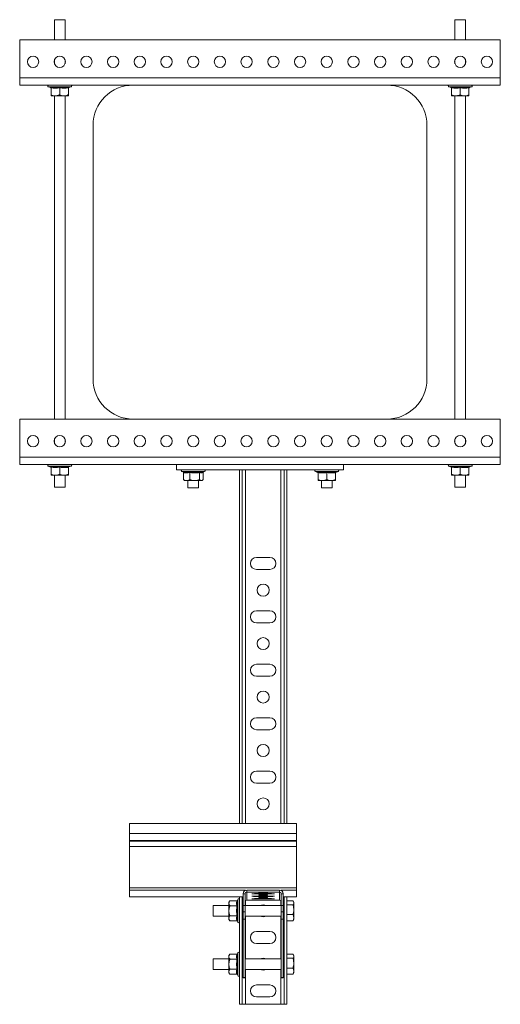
# Model space of a CAD drawing. Header units: millimetres. Extents: x -2 to 1106, y -1683 to -75.
# Tile 7 of 7: x 746 to 1106, y -812 to -75. Entities that reach past the tile are written whole.
import ezdxf

# ---------------------------------------------------------------- set-up
doc = ezdxf.new("R2010")
doc.units = ezdxf.units.MM

msp = doc.modelspace()

# ---------------------------------------------------------------- linework, layer by layer
at = {"color": 7, "linetype": 'Continuous', "lineweight": 15}
for p, q in [((771.74, -74.72), (771.74, -89.72)), ((771.74, -74.72), (779.44, -74.72)), ((779.44, -74.72), (779.74, -74.72)), ((779.74, -89.72), (779.74, -74.72)), ((1071.74, -74.72), (1071.74, -89.72)), ((1079.74, -74.72), (1071.74, -74.72)), ((1079.68, -74.72), (1079.74, -74.72)), ((1079.74, -89.72), (1079.74, -74.72)), ((1105.74, -89.72), (745.74, -89.72)), ((745.74, -89.72), (745.74, -118.22)), ((1105.74, -89.72), (1105.74, -118.22)), ((771.74, -104.79), (771.74, -107.66)), ((779.74, -107.66), (779.74, -104.79)), ((1071.74, -104.79), (1071.74, -107.66)), ((1079.74, -107.66), (1079.74, -104.79)), ((1105.74, -118.22), (745.74, -118.22)), ((745.74, -118.22), (745.74, -123.72)), ((830.74, -123.72), (745.74, -123.72)), ((767.2, -124.92), (768.92, -125.55)), ((782.58, -125.54), (784.28, -124.92)), ((1020.74, -123.72), (830.74, -123.72)), ((1105.74, -123.72), (1020.74, -123.72)), ((1067.2, -124.92), (1068.92, -125.55)), ((1082.58, -125.54), (1084.28, -124.92)), ((1105.74, -118.22), (1105.74, -123.72)), ((768.92, -125.53), (768.92, -125.53)), ((769.24, -125.66), (769.24, -130.92)), ((769.24, -131.72), (772.49, -131.72)), ((771.74, -131.72), (771.74, -373.72)), ((772.49, -131.72), (778.99, -131.72)), ((775.74, -125.66), (775.74, -130.92)), ((782.24, -131.72), (778.99, -131.72)), ((779.74, -373.72), (779.74, -131.72)), ((782.24, -125.66), (782.24, -130.92)), ((782.56, -125.49), (782.56, -125.5)), ((1068.92, -125.53), (1068.92, -125.53)), ((1069.24, -125.66), (1069.24, -130.92)), ((1069.24, -131.72), (1072.49, -131.72)), ((1071.74, -131.72), (1071.74, -373.72)), ((1072.49, -131.72), (1078.99, -131.72)), ((1075.74, -125.66), (1075.74, -130.92)), ((1082.24, -131.72), (1078.99, -131.72)), ((1079.74, -373.72), (1079.74, -131.72)), ((1082.24, -125.66), (1082.24, -130.92)), ((1082.56, -125.49), (1082.56, -125.5)), ((800.74, -153.72), (800.74, -343.72)), ((1050.74, -343.72), (1050.74, -153.72)), ((745.74, -402.22), (745.74, -373.72)), ((745.74, -373.72), (830.74, -373.72)), ((830.74, -373.72), (1020.74, -373.72)), ((1020.74, -373.72), (1105.74, -373.72)), ((1105.74, -402.22), (1105.74, -373.72)), ((771.74, -388.79), (771.74, -391.66)), ((779.74, -391.66), (779.74, -388.79)), ((1071.74, -388.79), (1071.74, -391.66)), ((1079.74, -391.66), (1079.74, -388.79)), ((745.74, -402.22), (1105.74, -402.22)), ((745.74, -407.72), (745.74, -402.22)), ((1105.74, -407.72), (1105.74, -402.22)), ((745.74, -407.72), (863.24, -407.72)), ((767.2, -408.92), (768.92, -409.55)), ((768.92, -409.53), (768.92, -409.53)), ((769.24, -409.66), (769.24, -414.92)), ((775.74, -409.66), (775.74, -414.92)), ((782.24, -409.66), (782.24, -414.92)), ((782.56, -409.49), (782.56, -409.5)), ((782.58, -409.54), (784.28, -408.92)), ((988.24, -407.72), (863.24, -407.72)), ((863.24, -411.72), (863.24, -407.72)), ((863.24, -411.72), (988.24, -411.72)), ((910.44, -411.72), (910.44, -676.51)), ((912.44, -411.72), (912.44, -676.51)), ((943.74, -676.51), (943.74, -411.72)), ((945.74, -676.51), (945.74, -411.72)), ((988.24, -411.72), (988.24, -407.72)), ((988.24, -407.72), (1105.74, -407.72)), ((1067.2, -408.92), (1068.92, -409.55)), ((1068.92, -409.53), (1068.92, -409.53)), ((1069.24, -409.66), (1069.24, -414.92)), ((1075.74, -409.66), (1075.74, -414.92)), ((1082.24, -409.66), (1082.24, -414.92)), ((1082.56, -409.49), (1082.56, -409.5)), ((1082.58, -409.54), (1084.28, -408.92)), ((769.24, -415.72), (772.49, -415.72)), ((771.74, -415.72), (771.74, -424.72)), ((772.49, -415.72), (778.99, -415.72)), ((782.24, -415.72), (778.99, -415.72)), ((779.74, -424.72), (779.74, -415.72)), ((867.2, -412.92), (868.14, -413.27)), ((868.35, -413.66), (868.35, -418.92)), ((868.82, -419.39), (869.24, -419.72)), ((869.24, -419.72), (870.75, -419.72)), ((870.75, -419.72), (876.85, -419.72)), ((871.74, -419.72), (871.74, -425.22)), ((873.15, -413.66), (873.15, -418.92)), ((881.84, -419.72), (876.85, -419.72)), ((879.74, -425.22), (879.74, -419.72)), ((880.55, -413.66), (880.55, -418.92)), ((881.84, -419.72), (882.24, -419.72)), ((882.24, -419.72), (882.67, -419.39)), ((882.56, -413.49), (882.56, -413.5)), ((883.03, -413.38), (884.28, -412.92)), ((883.14, -413.66), (883.14, -418.92)), ((967.2, -412.92), (968.92, -413.55)), ((968.92, -413.53), (968.92, -413.53)), ((969.24, -413.66), (969.24, -418.92)), ((969.24, -419.72), (972.49, -419.72)), ((971.74, -419.72), (971.74, -425.22)), ((972.49, -419.72), (978.99, -419.72)), ((975.74, -413.66), (975.74, -418.92)), ((982.24, -419.72), (978.99, -419.72)), ((979.74, -425.22), (979.74, -419.72)), ((982.24, -413.66), (982.24, -418.92)), ((982.56, -413.49), (982.56, -413.5)), ((982.58, -413.54), (984.28, -412.92)), ((1069.24, -415.72), (1072.49, -415.72)), ((1071.74, -415.72), (1071.74, -424.72)), ((1072.49, -415.72), (1078.99, -415.72)), ((1082.24, -415.72), (1078.99, -415.72)), ((1079.74, -424.72), (1079.74, -415.72)), ((771.74, -424.72), (779.44, -424.72)), ((779.44, -424.72), (779.74, -424.72)), ((871.74, -425.22), (879.74, -425.22)), ((971.74, -425.22), (975.74, -425.22)), ((975.74, -425.22), (979.74, -425.22)), ((1079.74, -424.72), (1071.74, -424.72)), ((1079.68, -424.72), (1079.74, -424.72)), ((923.09, -477.22), (933.09, -477.22)), ((933.09, -486.22), (923.09, -486.22)), ((923.09, -517.22), (933.09, -517.22)), ((933.09, -526.22), (923.09, -526.22)), ((923.09, -557.22), (933.09, -557.22)), ((933.09, -566.22), (923.09, -566.22)), ((923.09, -597.22), (933.09, -597.22)), ((933.09, -606.22), (923.09, -606.22)), ((923.09, -637.22), (933.09, -637.22)), ((933.09, -646.22), (923.09, -646.22)), ((953.09, -676.51), (828.09, -676.51)), ((828.09, -676.51), (828.09, -683.88)), ((953.09, -676.51), (953.09, -683.88)), ((828.09, -683.88), (953.09, -683.88)), ((828.09, -683.88), (828.09, -689.18)), ((953.09, -683.88), (953.09, -689.18)), ((828.09, -689.18), (953.09, -689.18)), ((828.09, -689.18), (828.09, -689.53)), ((828.09, -689.53), (828.09, -693.62)), ((828.09, -689.53), (953.09, -689.53)), ((953.09, -689.18), (953.09, -689.53)), ((953.09, -689.53), (953.09, -693.62)), ((828.09, -693.62), (953.09, -693.62)), ((828.09, -693.62), (828.09, -724.45)), ((953.09, -693.62), (953.09, -724.45)), ((828.09, -724.45), (828.09, -726.4)), ((828.09, -724.45), (953.09, -724.45)), ((828.09, -726.4), (828.09, -731.31)), ((913.09, -728.93), (914.59, -728.93)), ((913.09, -737.68), (913.09, -728.93)), ((914.59, -737.68), (914.59, -728.93)), ((915.79, -726.23), (915.79, -727.73)), ((915.79, -726.23), (940.39, -726.23)), ((915.79, -727.73), (915.79, -733.73)), ((915.79, -727.73), (940.39, -727.73)), ((922.84, -728.9), (933.34, -728.9)), ((933.34, -729.06), (922.84, -729.06)), ((924.84, -728.17), (924.84, -727.91)), ((931.34, -727.91), (931.34, -728.17)), ((940.39, -726.23), (940.39, -727.73)), ((940.39, -727.73), (940.39, -733.73)), ((943.09, -728.93), (941.59, -728.93)), ((941.59, -728.93), (941.59, -737.68)), ((943.09, -728.93), (943.09, -737.68)), ((953.09, -724.45), (953.09, -726.4)), ((953.09, -726.4), (953.09, -731.31)), ((828.09, -731.31), (913.09, -731.31)), ((828.09, -731.31), (828.09, -731.31)), ((903.24, -734.22), (902.44, -735.22)), ((902.44, -735.22), (902.44, -736.1)), ((902.44, -741.72), (902.44, -736.1)), ((908.5, -734.22), (903.24, -734.22)), ((909.24, -733.18), (909.01, -733.83)), ((910.44, -731.31), (910.44, -811.72)), ((912.44, -731.31), (912.44, -811.72)), ((940.39, -733.73), (915.79, -733.73)), ((922.84, -730.77), (933.34, -730.77)), ((933.34, -730.93), (922.84, -730.93)), ((922.84, -732.65), (933.34, -732.65)), ((933.34, -732.81), (922.84, -732.81)), ((924.84, -730.05), (924.84, -729.78)), ((924.84, -731.92), (924.84, -731.66)), ((931.34, -729.78), (931.34, -730.05)), ((931.34, -731.66), (931.34, -731.92)), ((943.09, -731.31), (953.09, -731.31)), ((943.74, -811.72), (943.74, -731.31)), ((945.74, -811.72), (945.74, -731.31)), ((945.74, -734.28), (950.46, -734.28)), ((951.04, -735.22), (950.73, -734.69)), ((951.04, -735.72), (951.04, -735.22)), ((951.04, -735.72), (951.04, -740.87)), ((953.09, -731.31), (953.09, -731.31)), ((902.44, -737.72), (890.74, -737.72)), ((890.74, -737.72), (890.74, -738.03)), ((890.74, -738.03), (890.74, -745.72)), ((902.44, -741.72), (902.44, -747.35)), ((908.5, -737.97), (903.24, -737.97)), ((913.09, -737.72), (912.44, -737.72)), ((913.09, -737.68), (914.59, -737.68)), ((913.09, -742.45), (913.09, -737.68)), ((914.59, -742.45), (913.09, -742.45)), ((913.09, -748), (913.09, -742.45)), ((914.59, -737.68), (914.59, -742.45)), ((941.59, -737.72), (914.59, -737.72)), ((914.59, -748), (914.59, -742.45)), ((941.59, -737.68), (943.09, -737.68)), ((941.59, -742.45), (941.59, -737.68)), ((943.09, -742.45), (941.59, -742.45)), ((941.59, -742.45), (941.59, -748)), ((943.09, -737.68), (943.09, -742.45)), ((943.74, -737.72), (943.09, -737.72)), ((943.09, -742.45), (943.09, -748)), ((945.74, -737.15), (950.46, -737.15)), ((950.46, -737.15), (951.04, -740.87)), ((951.04, -746.88), (951.04, -740.87)), ((890.74, -745.72), (902.44, -745.72)), ((902.44, -747.35), (902.44, -748.22)), ((902.44, -748.22), (903.24, -749.23)), ((908.5, -745.48), (903.24, -745.48)), ((908.5, -749.23), (903.24, -749.23)), ((909.01, -749.62), (909.24, -750.27)), ((912.44, -745.72), (913.09, -745.72)), ((914.59, -748), (913.09, -748)), ((913.09, -791.61), (913.09, -748)), ((914.59, -745.72), (941.59, -745.72)), ((914.59, -791.61), (914.59, -748)), ((941.59, -748), (943.09, -748)), ((941.59, -748), (941.59, -791.61)), ((943.09, -745.72), (943.74, -745.72)), ((943.09, -748), (943.09, -791.61)), ((945.74, -744.59), (950.46, -744.59)), ((945.74, -749.16), (950.46, -749.16)), ((950.46, -744.59), (951.04, -746.88)), ((950.46, -749.16), (950.67, -748.74)), ((950.73, -748.76), (951.04, -748.22)), ((951.04, -748.22), (951.04, -746.88)), ((923.09, -757.22), (933.09, -757.22)), ((933.09, -766.22), (923.09, -766.22)), ((909.24, -773.18), (909.01, -773.83)), ((902.44, -777.72), (890.74, -777.72)), ((890.74, -777.72), (890.74, -778.03)), ((890.74, -778.03), (890.74, -785.72)), ((903.24, -774.22), (902.44, -775.22)), ((902.44, -775.22), (902.44, -776.1)), ((902.44, -781.72), (902.44, -776.1)), ((908.5, -774.22), (903.24, -774.22)), ((908.5, -777.97), (903.24, -777.97)), ((913.09, -777.72), (912.44, -777.72)), ((941.59, -777.72), (914.59, -777.72)), ((943.74, -777.72), (943.09, -777.72)), ((945.74, -774.28), (950.46, -774.28)), ((945.74, -777.15), (950.46, -777.15)), ((950.46, -777.15), (951.04, -780.87)), ((951.04, -775.22), (950.73, -774.69)), ((951.04, -775.72), (951.04, -775.22)), ((951.04, -775.72), (951.04, -780.87)), ((951.04, -786.88), (951.04, -780.87)), ((890.74, -785.72), (902.44, -785.72)), ((902.44, -781.72), (902.44, -787.35)), ((902.44, -787.35), (902.44, -788.22)), ((902.44, -788.22), (903.24, -789.23)), ((908.5, -785.48), (903.24, -785.48)), ((912.44, -785.72), (913.09, -785.72)), ((914.59, -785.72), (941.59, -785.72)), ((943.09, -785.72), (943.74, -785.72)), ((945.74, -784.59), (950.46, -784.59)), ((950.46, -784.59), (951.04, -786.88)), ((950.73, -788.76), (951.04, -788.22)), ((951.04, -788.22), (951.04, -786.88)), ((908.5, -789.23), (903.24, -789.23)), ((909.01, -789.62), (909.24, -790.27)), ((914.59, -791.61), (913.09, -791.61)), ((913.09, -792), (913.09, -791.61)), ((913.09, -792), (914.59, -792)), ((913.09, -792), (914.59, -792)), ((913.09, -792), (913.09, -792)), ((914.59, -792), (914.59, -791.61)), ((914.59, -792), (914.59, -792)), ((941.59, -791.61), (943.09, -791.61)), ((941.59, -791.61), (941.59, -792)), ((941.59, -792), (943.09, -792)), ((941.59, -792), (943.09, -792)), ((941.59, -792), (941.59, -792)), ((943.09, -791.61), (943.09, -792)), ((943.09, -792), (943.09, -792)), ((945.74, -789.16), (950.46, -789.16)), ((950.46, -789.16), (950.67, -788.74)), ((923.09, -797.22), (933.09, -797.22)), ((933.09, -806.22), (923.09, -806.22)), ((912.44, -811.72), (910.44, -811.72)), ((914.94, -811.72), (912.44, -811.72)), ((914.94, -811.72), (941.24, -811.72)), ((943.74, -811.72), (941.24, -811.72)), ((943.74, -811.72), (945.74, -811.72))]:
    msp.add_line(p, q, dxfattribs=at)
at = {"color": 8, "linetype": 'Continuous', "lineweight": 15}
for p, q in [((784.28, -124.92), (767.2, -124.92)), ((1084.28, -124.92), (1067.2, -124.92)), ((784.28, -408.92), (767.2, -408.92)), ((914.94, -411.72), (914.94, -676.51)), ((941.24, -676.51), (941.24, -411.72)), ((1084.28, -408.92), (1067.2, -408.92)), ((883.76, -412.92), (867.2, -412.92)), ((884.28, -412.92), (883.76, -412.92)), ((984.28, -412.92), (967.2, -412.92)), ((828.09, -726.4), (914.84, -726.4)), ((922.84, -729.06), (922.84, -728.9)), ((933.34, -729.06), (933.34, -728.9)), ((941.34, -726.4), (953.09, -726.4)), ((828.09, -731.31), (913.09, -731.31)), ((909.24, -741.72), (909.24, -733.18)), ((914.94, -734.08), (914.94, -737.72)), ((922.84, -730.93), (922.84, -730.77)), ((922.84, -732.81), (922.84, -732.65)), ((933.34, -730.93), (933.34, -730.77)), ((933.34, -732.81), (933.34, -732.65)), ((941.24, -737.72), (941.24, -734.08)), ((943.09, -731.31), (953.09, -731.31)), ((909.24, -750.27), (909.24, -741.72)), ((914.94, -745.72), (914.94, -777.72)), ((941.24, -777.72), (941.24, -745.72)), ((909.24, -781.72), (909.24, -773.18)), ((909.24, -790.27), (909.24, -781.72)), ((914.94, -785.72), (914.94, -811.72)), ((941.24, -811.72), (941.24, -785.72))]:
    msp.add_line(p, q, dxfattribs=at)
at = {"color": 7, "linetype": 'Continuous', "lineweight": 15, "flags": 128}
for points in [[(922.84, -729.06), (921.73, -729.05), (920.75, -729.04), (920.03, -729.02), (919.64, -728.99), (919.64, -728.96), (920.03, -728.94), (920.75, -728.92), (921.73, -728.9), (922.84, -728.9)], [(933.34, -728.9), (934.45, -728.9), (935.43, -728.92), (936.16, -728.94), (936.54, -728.96), (936.54, -728.99), (936.16, -729.02), (935.43, -729.04), (934.45, -729.05), (933.34, -729.06)], [(922.84, -730.93), (921.73, -730.93), (920.75, -730.91), (920.03, -730.89), (919.64, -730.87), (919.64, -730.84), (920.03, -730.81), (920.75, -730.79), (921.73, -730.78), (922.84, -730.77)], [(922.84, -732.81), (921.73, -732.8), (920.75, -732.79), (920.03, -732.77), (919.64, -732.74), (919.64, -732.71), (920.03, -732.69), (920.75, -732.67), (921.73, -732.65), (922.84, -732.65)], [(933.34, -730.77), (934.45, -730.78), (935.43, -730.79), (936.16, -730.81), (936.54, -730.84), (936.54, -730.87), (936.16, -730.89), (935.43, -730.91), (934.45, -730.93), (933.34, -730.93)], [(933.34, -732.65), (934.45, -732.65), (935.43, -732.67), (936.16, -732.69), (936.54, -732.71), (936.54, -732.74), (936.16, -732.77), (935.43, -732.79), (934.45, -732.8), (933.34, -732.81)], [(926.03, -737.72), (926.82, -737.41), (928.09, -737.22)], [(928.09, -737.22), (929.36, -737.41), (930.15, -737.72)], [(928.09, -746.22), (926.82, -746.04), (926.03, -745.72)], [(930.15, -745.72), (929.36, -746.04), (928.09, -746.22)], [(926.03, -777.72), (926.82, -777.41), (928.09, -777.22)], [(928.09, -777.22), (929.36, -777.41), (930.15, -777.72)], [(928.09, -786.22), (926.82, -786.04), (926.03, -785.72)], [(930.15, -785.72), (929.36, -786.04), (928.09, -786.22)]]:
    msp.add_lwpolyline(points, dxfattribs=at)
at = {"color": 7, "linetype": 'Continuous', "lineweight": 15}
for centre in [(755.74, -106.22), (775.74, -106.22), (795.74, -106.22), (815.74, -106.22), (835.74, -106.22), (855.74, -106.22), (875.74, -106.22), (895.74, -106.22), (915.74, -106.22), (935.74, -106.22), (955.74, -106.22), (975.74, -106.22), (995.74, -106.22), (1015.74, -106.22), (1035.74, -106.22), (1055.74, -106.22), (1075.74, -106.22), (1095.74, -106.22), (755.74, -390.22), (775.74, -390.22), (795.74, -390.22), (815.74, -390.22), (835.74, -390.22), (855.74, -390.22), (875.74, -390.22), (895.74, -390.22), (915.74, -390.22), (935.74, -390.22), (955.74, -390.22), (975.74, -390.22), (995.74, -390.22), (1015.74, -390.22), (1035.74, -390.22), (1055.74, -390.22), (1075.74, -390.22), (1095.74, -390.22)]:
    msp.add_circle(centre, 4.25, dxfattribs=at)
for centre, radius, start, end in [((767.41, -124.34), 0.619, 90, 250), ((784.07, -124.34), 0.619, 290, 90), ((830.74, -153.72), 30, 90, 180), ((1020.74, -153.72), 30, 0, 90), ((1067.41, -124.34), 0.619, 90, 250), ((1084.07, -124.34), 0.619, 290, 90), ((768.76, -126), 0.48, 6.65908, 71.29798), ((782.72, -126), 0.48, 107.67491, 173.37119), ((1068.76, -126), 0.48, 6.65908, 71.29798), ((1082.72, -126), 0.48, 107.67491, 173.37119), ((830.74, -343.72), 30, 180, 270), ((1020.74, -343.72), 30, 270, 0), ((767.41, -408.34), 0.619, 90, 250), ((768.76, -410), 0.48, 6.65908, 71.29798), ((782.72, -410), 0.48, 107.67491, 173.37119), ((784.07, -408.34), 0.619, 290, 90), ((867.41, -412.34), 0.619, 90, 250), ((884.07, -412.34), 0.619, 290, 90), ((967.41, -412.34), 0.619, 90, 250), ((984.07, -412.34), 0.619, 290, 90), ((1067.41, -408.34), 0.619, 90, 250), ((1068.76, -410), 0.48, 6.65908, 71.29798), ((1082.72, -410), 0.48, 107.67491, 173.37119), ((1084.07, -408.34), 0.619, 290, 90), ((968.76, -414), 0.48, 6.65908, 71.29798), ((982.72, -414), 0.48, 107.67491, 173.37119), ((923.09, -481.72), 4.5, 90, 270), ((933.09, -481.72), 4.5, 270, 90), ((928.09, -501.72), 4.5, 90, 270), ((928.09, -501.72), 4.5, 270, 90), ((923.09, -521.72), 4.5, 90, 270), ((933.09, -521.72), 4.5, 270, 90), ((928.09, -541.72), 4.5, 90, 270), ((928.09, -541.72), 4.5, 270, 90), ((923.09, -561.72), 4.5, 90, 270), ((933.09, -561.72), 4.5, 270, 90), ((928.09, -581.72), 4.5, 90, 270), ((928.09, -581.72), 4.5, 270, 90), ((923.09, -601.72), 4.5, 90, 270), ((933.09, -601.72), 4.5, 270, 90), ((928.09, -621.72), 4.5, 90, 270), ((928.09, -621.72), 4.5, 270, 90), ((923.09, -641.72), 4.5, 90, 270), ((933.09, -641.72), 4.5, 270, 90), ((928.09, -661.72), 4.5, 90, 270), ((928.09, -661.72), 4.5, 270, 90), ((915.79, -728.93), 2.7, 89.99105, 179.99104), ((915.79, -728.93), 1.2, 89.99105, 179.99104), ((928.09, -777.07), 49.27, 86.21771, 93.78229), ((928.09, -679.01), 49.27, 266.21771, 273.78229), ((940.39, -728.93), 2.7, 0.00896, 90.00895), ((940.39, -728.93), 1.2, 0.00896, 90.00895), ((909.82, -733.39), 0.619, 0, 160), ((915.79, -734.93), 1.2, 89.99105, 179.99104), ((928.09, -778.94), 49.27, 86.21771, 93.78229), ((928.09, -680.89), 49.27, 266.21771, 273.78229), ((928.09, -780.82), 49.27, 86.21771, 93.78229), ((928.09, -682.76), 49.27, 266.21771, 273.78229), ((940.39, -734.93), 1.2, 0.00896, 90.00895), ((909.82, -750.06), 0.619, 200, 0), ((923.09, -761.72), 4.5, 90, 270), ((933.09, -761.72), 4.5, 270, 90), ((909.82, -773.39), 0.619, 0, 160), ((909.82, -790.06), 0.619, 200, 0), ((923.09, -801.72), 4.5, 90, 270), ((933.09, -801.72), 4.5, 270, 90)]:
    msp.add_arc(centre, radius, start, end, dxfattribs=at)
for points, knots in [([(768.9, -125.16), (769.04, -125.19), (769.31, -125.24), (770.14, -125.39), (771.39, -125.55), (772.96, -125.57), (774.41, -125.42), (775.3, -125.25), (775.74, -125.16)], [0, 0, 0, 0, 0.060425, 0.120868, 0.362781, 0.606921, 0.80296, 1, 1, 1, 1]), ([(768.9, -125.16), (768.9, -125.16), (768.95, -125.18), (769.04, -125.24), (769.15, -125.36), (769.23, -125.5), (769.24, -125.61), (769.24, -125.66)], [0, 0, 0, 0, 0.006853, 0.267585, 0.528633, 0.763832, 1, 1, 1, 1]), ([(775.74, -125.16), (775.88, -125.19), (776.15, -125.24), (776.97, -125.39), (778.21, -125.55), (779.77, -125.57), (781.24, -125.42), (782.13, -125.25), (782.58, -125.16)], [0, 0, 0, 0, 0.060425, 0.120868, 0.362781, 0.606921, 0.80296, 1, 1, 1, 1]), ([(775.74, -125.16), (775.74, -125.16), (775.74, -125.18), (775.74, -125.24), (775.74, -125.36), (775.74, -125.5), (775.74, -125.61), (775.74, -125.66)], [0, 0, 0, 0, 0.006853, 0.267585, 0.528633, 0.763832, 1, 1, 1, 1]), ([(782.24, -125.66), (782.25, -125.61), (782.26, -125.5), (782.33, -125.36), (782.44, -125.24), (782.53, -125.18), (782.58, -125.16), (782.58, -125.16)], [0, 0, 0, 0, 0.236168, 0.471367, 0.732415, 0.993147, 1, 1, 1, 1]), ([(1068.9, -125.16), (1069.04, -125.19), (1069.31, -125.24), (1070.14, -125.39), (1071.39, -125.55), (1072.96, -125.57), (1074.41, -125.42), (1075.3, -125.25), (1075.74, -125.16)], [0, 0, 0, 0, 0.060425, 0.120868, 0.362781, 0.606921, 0.80296, 1, 1, 1, 1]), ([(1068.9, -125.16), (1068.9, -125.16), (1068.95, -125.18), (1069.04, -125.24), (1069.15, -125.36), (1069.23, -125.5), (1069.24, -125.61), (1069.24, -125.66)], [0, 0, 0, 0, 0.006853, 0.267585, 0.528633, 0.763832, 1, 1, 1, 1]), ([(1075.74, -125.16), (1075.88, -125.19), (1076.15, -125.24), (1076.97, -125.39), (1078.21, -125.55), (1079.77, -125.57), (1081.24, -125.42), (1082.13, -125.25), (1082.58, -125.16)], [0, 0, 0, 0, 0.060425, 0.120868, 0.362781, 0.606921, 0.80296, 1, 1, 1, 1]), ([(1075.74, -125.16), (1075.74, -125.16), (1075.74, -125.18), (1075.74, -125.24), (1075.74, -125.36), (1075.74, -125.5), (1075.74, -125.61), (1075.74, -125.66)], [0, 0, 0, 0, 0.006853, 0.267585, 0.528633, 0.763832, 1, 1, 1, 1]), ([(1082.24, -125.66), (1082.25, -125.61), (1082.26, -125.5), (1082.33, -125.36), (1082.44, -125.24), (1082.53, -125.18), (1082.58, -125.16), (1082.58, -125.16)], [0, 0, 0, 0, 0.236168, 0.471367, 0.732415, 0.993147, 1, 1, 1, 1]), ([(775.74, -125.66), (774.67, -125.83), (772.51, -126.18), (770.34, -125.83), (769.24, -125.66)], [0, 0, 0, 0, 0.49217, 1, 1, 1, 1]), ([(769.24, -130.92), (769.7, -131.12), (770.62, -131.5), (771.66, -131.69), (772.29, -131.72), (772.42, -131.72), (772.49, -131.72)], [0, 0, 0, 0, 0.4347886, 0.8798371, 0.9398946, 1, 1, 1, 1]), ([(769.24, -131.72), (769.24, -131.72), (769.24, -131.7), (769.24, -131.37), (769.24, -130.96), (769.24, -130.92)], [0, 0, 0, 0, 0.127944, 0.927356, 1, 1, 1, 1]), ([(772.49, -131.72), (773.35, -131.62), (774.46, -131.49), (775.5, -131.03), (775.74, -130.92)], [0, 0, 0, 0, 0.7690072, 1, 1, 1, 1]), ([(782.24, -125.66), (781.98, -125.71), (781.18, -125.86), (779.84, -126.01), (778.27, -126.01), (776.9, -125.87), (776.08, -125.72), (775.74, -125.66)], [0, 0, 0, 0, 0.122665, 0.369279, 0.619162, 0.840684, 1, 1, 1, 1]), ([(775.74, -130.92), (776.2, -131.12), (777.12, -131.5), (778.16, -131.69), (778.79, -131.72), (778.92, -131.72), (778.99, -131.72)], [0, 0, 0, 0, 0.434789, 0.879837, 0.939895, 1, 1, 1, 1]), ([(778.99, -131.72), (779.41, -131.7), (780.27, -131.64), (781.35, -131.31), (782, -131.03), (782.24, -130.92)], [0, 0, 0, 0, 0.3795846, 0.7695714, 1, 1, 1, 1]), ([(782.24, -131.72), (782.24, -131.72), (782.24, -131.7), (782.24, -131.37), (782.24, -130.96), (782.24, -130.92)], [0, 0, 0, 0, 0.127944, 0.927356, 1, 1, 1, 1]), ([(1075.74, -125.66), (1074.67, -125.83), (1072.51, -126.18), (1070.34, -125.83), (1069.24, -125.66)], [0, 0, 0, 0, 0.49217, 1, 1, 1, 1]), ([(1069.24, -130.92), (1069.7, -131.12), (1070.62, -131.5), (1071.66, -131.69), (1072.29, -131.72), (1072.42, -131.72), (1072.49, -131.72)], [0, 0, 0, 0, 0.434789, 0.879837, 0.939895, 1, 1, 1, 1]), ([(1069.24, -131.72), (1069.24, -131.72), (1069.24, -131.7), (1069.24, -131.37), (1069.24, -130.96), (1069.24, -130.92)], [0, 0, 0, 0, 0.127944, 0.927356, 1, 1, 1, 1]), ([(1072.49, -131.72), (1073.35, -131.62), (1074.46, -131.49), (1075.5, -131.03), (1075.74, -130.92)], [0, 0, 0, 0, 0.7690072, 1, 1, 1, 1]), ([(1082.24, -125.66), (1081.98, -125.71), (1081.18, -125.86), (1079.84, -126.01), (1078.27, -126.01), (1076.9, -125.87), (1076.08, -125.72), (1075.74, -125.66)], [0, 0, 0, 0, 0.122665, 0.369279, 0.619162, 0.840684, 1, 1, 1, 1]), ([(1075.74, -130.92), (1076.2, -131.12), (1077.12, -131.5), (1078.16, -131.69), (1078.79, -131.72), (1078.92, -131.72), (1078.99, -131.72)], [0, 0, 0, 0, 0.434789, 0.879837, 0.939895, 1, 1, 1, 1]), ([(1078.99, -131.72), (1079.41, -131.7), (1080.27, -131.64), (1081.35, -131.31), (1082, -131.03), (1082.24, -130.92)], [0, 0, 0, 0, 0.3795846, 0.7695714, 1, 1, 1, 1]), ([(1082.24, -131.72), (1082.24, -131.72), (1082.24, -131.7), (1082.24, -131.37), (1082.24, -130.96), (1082.24, -130.92)], [0, 0, 0, 0, 0.127944, 0.927356, 1, 1, 1, 1]), ([(768.9, -409.16), (769.04, -409.19), (769.31, -409.24), (770.14, -409.39), (771.39, -409.55), (772.96, -409.57), (774.41, -409.42), (775.3, -409.25), (775.74, -409.16)], [0, 0, 0, 0, 0.060425, 0.120868, 0.362781, 0.606921, 0.80296, 1, 1, 1, 1]), ([(768.9, -409.16), (768.9, -409.16), (768.95, -409.18), (769.04, -409.24), (769.15, -409.36), (769.23, -409.5), (769.24, -409.61), (769.24, -409.66)], [0, 0, 0, 0, 0.006853, 0.267585, 0.528633, 0.763832, 1, 1, 1, 1]), ([(775.74, -409.66), (774.67, -409.83), (772.51, -410.18), (770.34, -409.83), (769.24, -409.66)], [0, 0, 0, 0, 0.49217, 1, 1, 1, 1]), ([(775.74, -409.16), (775.88, -409.19), (776.15, -409.24), (776.97, -409.39), (778.21, -409.55), (779.77, -409.57), (781.24, -409.42), (782.13, -409.25), (782.58, -409.16)], [0, 0, 0, 0, 0.060425, 0.120868, 0.362781, 0.606921, 0.80296, 1, 1, 1, 1]), ([(775.74, -409.16), (775.74, -409.16), (775.74, -409.18), (775.74, -409.24), (775.74, -409.36), (775.74, -409.5), (775.74, -409.61), (775.74, -409.66)], [0, 0, 0, 0, 0.006853, 0.267585, 0.528633, 0.763832, 1, 1, 1, 1]), ([(782.24, -409.66), (781.98, -409.71), (781.18, -409.86), (779.84, -410.01), (778.27, -410.01), (776.9, -409.87), (776.08, -409.72), (775.74, -409.66)], [0, 0, 0, 0, 0.122665, 0.369279, 0.619162, 0.840684, 1, 1, 1, 1]), ([(782.24, -409.66), (782.25, -409.61), (782.26, -409.5), (782.33, -409.36), (782.44, -409.24), (782.53, -409.18), (782.58, -409.16), (782.58, -409.16)], [0, 0, 0, 0, 0.236168, 0.471367, 0.732415, 0.993147, 1, 1, 1, 1]), ([(1068.9, -409.16), (1069.04, -409.19), (1069.31, -409.24), (1070.14, -409.39), (1071.39, -409.55), (1072.96, -409.57), (1074.41, -409.42), (1075.3, -409.25), (1075.74, -409.16)], [0, 0, 0, 0, 0.060425, 0.120868, 0.362781, 0.606921, 0.80296, 1, 1, 1, 1]), ([(1068.9, -409.16), (1068.9, -409.16), (1068.95, -409.18), (1069.04, -409.24), (1069.15, -409.36), (1069.23, -409.5), (1069.24, -409.61), (1069.24, -409.66)], [0, 0, 0, 0, 0.006853, 0.267585, 0.528633, 0.763832, 1, 1, 1, 1]), ([(1075.74, -409.66), (1074.67, -409.83), (1072.51, -410.18), (1070.34, -409.83), (1069.24, -409.66)], [0, 0, 0, 0, 0.49217, 1, 1, 1, 1]), ([(1075.74, -409.16), (1075.88, -409.19), (1076.15, -409.24), (1076.97, -409.39), (1078.21, -409.55), (1079.77, -409.57), (1081.24, -409.42), (1082.13, -409.25), (1082.58, -409.16)], [0, 0, 0, 0, 0.060425, 0.120868, 0.362781, 0.606921, 0.80296, 1, 1, 1, 1]), ([(1075.74, -409.16), (1075.74, -409.16), (1075.74, -409.18), (1075.74, -409.24), (1075.74, -409.36), (1075.74, -409.5), (1075.74, -409.61), (1075.74, -409.66)], [0, 0, 0, 0, 0.006853, 0.267585, 0.528633, 0.763832, 1, 1, 1, 1]), ([(1082.24, -409.66), (1081.98, -409.71), (1081.18, -409.86), (1079.84, -410.01), (1078.27, -410.01), (1076.9, -409.87), (1076.08, -409.72), (1075.74, -409.66)], [0, 0, 0, 0, 0.122665, 0.369279, 0.619162, 0.840684, 1, 1, 1, 1]), ([(1082.24, -409.66), (1082.25, -409.61), (1082.26, -409.5), (1082.33, -409.36), (1082.44, -409.24), (1082.53, -409.18), (1082.58, -409.16), (1082.58, -409.16)], [0, 0, 0, 0, 0.236168, 0.471367, 0.732415, 0.993147, 1, 1, 1, 1]), ([(769.24, -414.92), (769.7, -415.12), (770.62, -415.5), (771.66, -415.69), (772.29, -415.72), (772.42, -415.72), (772.49, -415.72)], [0, 0, 0, 0, 0.4347886, 0.8798371, 0.9398946, 1, 1, 1, 1]), ([(769.24, -415.72), (769.24, -415.72), (769.24, -415.7), (769.24, -415.37), (769.24, -414.96), (769.24, -414.92)], [0, 0, 0, 0, 0.127944, 0.927356, 1, 1, 1, 1]), ([(772.49, -415.72), (773.35, -415.62), (774.46, -415.49), (775.5, -415.03), (775.74, -414.92)], [0, 0, 0, 0, 0.7690072, 1, 1, 1, 1]), ([(775.74, -414.92), (776.2, -415.12), (777.12, -415.5), (778.16, -415.69), (778.79, -415.72), (778.92, -415.72), (778.99, -415.72)], [0, 0, 0, 0, 0.434789, 0.879837, 0.939895, 1, 1, 1, 1]), ([(778.99, -415.72), (779.41, -415.7), (780.27, -415.64), (781.35, -415.31), (782, -415.03), (782.24, -414.92)], [0, 0, 0, 0, 0.3795846, 0.7695714, 1, 1, 1, 1]), ([(782.24, -415.72), (782.24, -415.72), (782.24, -415.7), (782.24, -415.37), (782.24, -414.96), (782.24, -414.92)], [0, 0, 0, 0, 0.127944, 0.927356, 1, 1, 1, 1]), ([(867.96, -413.16), (868.06, -413.19), (868.27, -413.24), (868.88, -413.39), (869.81, -413.55), (870.97, -413.57), (872.04, -413.42), (872.69, -413.25), (873.02, -413.16)], [0, 0, 0, 0, 0.060425, 0.120868, 0.362781, 0.606921, 0.80296, 1, 1, 1, 1]), ([(867.96, -413.16), (867.96, -413.16), (868.02, -413.18), (868.12, -413.24), (868.24, -413.36), (868.33, -413.5), (868.34, -413.61), (868.35, -413.66)], [0, 0, 0, 0, 0.006853, 0.267585, 0.528633, 0.763832, 1, 1, 1, 1]), ([(873.15, -413.66), (872.36, -413.83), (870.76, -414.18), (869.16, -413.83), (868.35, -413.66)], [0, 0, 0, 0, 0.49217, 1, 1, 1, 1]), ([(868.35, -418.92), (868.68, -419.12), (869.36, -419.5), (870.14, -419.69), (870.6, -419.72), (870.7, -419.72), (870.75, -419.72)], [0, 0, 0, 0, 0.434789, 0.879837, 0.939895, 1, 1, 1, 1]), ([(868.83, -419.29), (868.7, -419.22), (868.53, -419.14), (868.38, -418.96), (868.35, -418.92)], [0, 0, 0, 0, 0.80792, 1, 1, 1, 1]), ([(870.75, -419.72), (871.38, -419.62), (872.21, -419.49), (872.97, -419.03), (873.15, -418.92)], [0, 0, 0, 0, 0.7690072, 1, 1, 1, 1]), ([(873.02, -413.16), (873.17, -413.19), (873.48, -413.24), (874.42, -413.39), (875.83, -413.55), (877.62, -413.57), (879.28, -413.42), (880.29, -413.25), (880.8, -413.16)], [0, 0, 0, 0, 0.060425, 0.120868, 0.362781, 0.606921, 0.80296, 1, 1, 1, 1]), ([(873.02, -413.16), (873.02, -413.16), (873.04, -413.18), (873.07, -413.24), (873.12, -413.36), (873.15, -413.5), (873.15, -413.61), (873.15, -413.66)], [0, 0, 0, 0, 0.006853, 0.267585, 0.528633, 0.763832, 1, 1, 1, 1]), ([(880.55, -413.66), (880.25, -413.71), (879.34, -413.86), (877.81, -414.01), (876.03, -414.01), (874.47, -413.87), (873.54, -413.72), (873.15, -413.66)], [0, 0, 0, 0, 0.122665, 0.369279, 0.619162, 0.840684, 1, 1, 1, 1]), ([(873.15, -418.92), (873.67, -419.12), (874.72, -419.5), (875.91, -419.69), (876.62, -419.72), (876.77, -419.72), (876.85, -419.72)], [0, 0, 0, 0, 0.434789, 0.879837, 0.939895, 1, 1, 1, 1]), ([(876.85, -419.72), (877.33, -419.7), (878.31, -419.64), (879.54, -419.31), (880.27, -419.03), (880.55, -418.92)], [0, 0, 0, 0, 0.379585, 0.769571, 1, 1, 1, 1]), ([(880.55, -413.66), (880.55, -413.61), (880.56, -413.5), (880.61, -413.36), (880.69, -413.24), (880.76, -413.18), (880.8, -413.16), (880.8, -413.16)], [0, 0, 0, 0, 0.236168, 0.471367, 0.732415, 0.993147, 1, 1, 1, 1]), ([(883.14, -413.66), (882.71, -413.83), (881.85, -414.18), (880.99, -413.83), (880.55, -413.66)], [0, 0, 0, 0, 0.49217, 1, 1, 1, 1]), ([(881.84, -419.72), (881.79, -419.72), (881.37, -419.7), (880.94, -419.37), (880.58, -418.96), (880.55, -418.92)], [0, 0, 0, 0, 0.127944, 0.927356, 1, 1, 1, 1]), ([(880.8, -413.16), (880.9, -413.21), (881.44, -413.49), (882.18, -413.68), (882.82, -413.41), (883.02, -413.33)], [0, 0, 0, 0, 0.147981, 0.742357, 1, 1, 1, 1]), ([(883.14, -418.92), (883.03, -419.05), (882.61, -419.51), (882.17, -419.63), (881.84, -419.72)], [0, 0, 0, 0, 0.263898, 1, 1, 1, 1]), ([(883.14, -413.66), (883.14, -413.61), (883.15, -413.5), (883.23, -413.36), (883.3, -413.3), (883.34, -413.27)], [0, 0, 0, 0, 0.347072, 0.692719, 1, 1, 1, 1]), ([(968.9, -413.16), (969.04, -413.19), (969.31, -413.24), (970.14, -413.39), (971.39, -413.55), (972.96, -413.57), (974.41, -413.42), (975.3, -413.25), (975.74, -413.16)], [0, 0, 0, 0, 0.060425, 0.120868, 0.362781, 0.606921, 0.80296, 1, 1, 1, 1]), ([(968.9, -413.16), (968.9, -413.16), (968.95, -413.18), (969.04, -413.24), (969.15, -413.36), (969.23, -413.5), (969.24, -413.61), (969.24, -413.66)], [0, 0, 0, 0, 0.006853, 0.267585, 0.528633, 0.763832, 1, 1, 1, 1]), ([(975.74, -413.66), (974.67, -413.83), (972.51, -414.18), (970.34, -413.83), (969.24, -413.66)], [0, 0, 0, 0, 0.49217, 1, 1, 1, 1]), ([(969.24, -418.92), (969.7, -419.12), (970.62, -419.5), (971.66, -419.69), (972.29, -419.72), (972.42, -419.72), (972.49, -419.72)], [0, 0, 0, 0, 0.4347886, 0.8798371, 0.9398946, 1, 1, 1, 1]), ([(969.24, -419.72), (969.24, -419.72), (969.24, -419.7), (969.24, -419.37), (969.24, -418.96), (969.24, -418.92)], [0, 0, 0, 0, 0.127944, 0.927356, 1, 1, 1, 1]), ([(972.49, -419.72), (973.35, -419.62), (974.46, -419.49), (975.5, -419.03), (975.74, -418.92)], [0, 0, 0, 0, 0.7690072, 1, 1, 1, 1]), ([(975.74, -413.16), (975.88, -413.19), (976.15, -413.24), (976.97, -413.39), (978.21, -413.55), (979.77, -413.57), (981.24, -413.42), (982.13, -413.25), (982.58, -413.16)], [0, 0, 0, 0, 0.060425, 0.120868, 0.362781, 0.606921, 0.80296, 1, 1, 1, 1]), ([(975.74, -413.16), (975.74, -413.16), (975.74, -413.18), (975.74, -413.24), (975.74, -413.36), (975.74, -413.5), (975.74, -413.61), (975.74, -413.66)], [0, 0, 0, 0, 0.006853, 0.267585, 0.528633, 0.763832, 1, 1, 1, 1]), ([(982.24, -413.66), (981.98, -413.71), (981.18, -413.86), (979.84, -414.01), (978.27, -414.01), (976.9, -413.87), (976.08, -413.72), (975.74, -413.66)], [0, 0, 0, 0, 0.122665, 0.369279, 0.619162, 0.840684, 1, 1, 1, 1]), ([(975.74, -418.92), (976.2, -419.12), (977.12, -419.5), (978.16, -419.69), (978.79, -419.72), (978.92, -419.72), (978.99, -419.72)], [0, 0, 0, 0, 0.434789, 0.879837, 0.939895, 1, 1, 1, 1]), ([(978.99, -419.72), (979.41, -419.7), (980.27, -419.64), (981.35, -419.31), (982, -419.03), (982.24, -418.92)], [0, 0, 0, 0, 0.3795846, 0.7695714, 1, 1, 1, 1]), ([(982.24, -413.66), (982.25, -413.61), (982.26, -413.5), (982.33, -413.36), (982.44, -413.24), (982.53, -413.18), (982.58, -413.16), (982.58, -413.16)], [0, 0, 0, 0, 0.236168, 0.471367, 0.732415, 0.993147, 1, 1, 1, 1]), ([(982.24, -419.72), (982.24, -419.72), (982.24, -419.7), (982.24, -419.37), (982.24, -418.96), (982.24, -418.92)], [0, 0, 0, 0, 0.127944, 0.927356, 1, 1, 1, 1]), ([(1069.24, -414.92), (1069.7, -415.12), (1070.62, -415.5), (1071.66, -415.69), (1072.29, -415.72), (1072.42, -415.72), (1072.49, -415.72)], [0, 0, 0, 0, 0.434789, 0.879837, 0.939895, 1, 1, 1, 1]), ([(1069.24, -415.72), (1069.24, -415.72), (1069.24, -415.7), (1069.24, -415.37), (1069.24, -414.96), (1069.24, -414.92)], [0, 0, 0, 0, 0.127944, 0.927356, 1, 1, 1, 1]), ([(1072.49, -415.72), (1073.35, -415.62), (1074.46, -415.49), (1075.5, -415.03), (1075.74, -414.92)], [0, 0, 0, 0, 0.7690072, 1, 1, 1, 1]), ([(1075.74, -414.92), (1076.2, -415.12), (1077.12, -415.5), (1078.16, -415.69), (1078.79, -415.72), (1078.92, -415.72), (1078.99, -415.72)], [0, 0, 0, 0, 0.434789, 0.879837, 0.939895, 1, 1, 1, 1]), ([(1078.99, -415.72), (1079.41, -415.7), (1080.27, -415.64), (1081.35, -415.31), (1082, -415.03), (1082.24, -414.92)], [0, 0, 0, 0, 0.3795846, 0.7695714, 1, 1, 1, 1]), ([(1082.24, -415.72), (1082.24, -415.72), (1082.24, -415.7), (1082.24, -415.37), (1082.24, -414.96), (1082.24, -414.92)], [0, 0, 0, 0, 0.127944, 0.927356, 1, 1, 1, 1]), ([(903.24, -734.22), (903.05, -734.48), (902.66, -735.01), (902.47, -735.62), (902.44, -735.98), (902.44, -736.06), (902.44, -736.1)], [0, 0, 0, 0, 0.434789, 0.879837, 0.939895, 1, 1, 1, 1]), ([(902.44, -736.1), (902.47, -736.34), (902.52, -736.83), (902.86, -737.46), (903.14, -737.83), (903.24, -737.97)], [0, 0, 0, 0, 0.3795846, 0.7695714, 1, 1, 1, 1]), ([(908.5, -737.97), (908.46, -737.82), (908.31, -737.36), (908.16, -736.58), (908.15, -735.68), (908.29, -734.89), (908.44, -734.42), (908.5, -734.22)], [0, 0, 0, 0, 0.122665, 0.369279, 0.619162, 0.840684, 1, 1, 1, 1]), ([(909.01, -733.83), (909, -733.83), (908.98, -733.89), (908.93, -733.99), (908.81, -734.12), (908.66, -734.2), (908.56, -734.21), (908.5, -734.22)], [0, 0, 0, 0, 0.006853, 0.267585, 0.528633, 0.763832, 1, 1, 1, 1]), ([(909.01, -733.83), (908.98, -733.91), (908.92, -734.07), (908.77, -734.55), (908.61, -735.28), (908.6, -736.18), (908.74, -737.02), (908.92, -737.52), (909.01, -737.78)], [0, 0, 0, 0, 0.060425, 0.120868, 0.362781, 0.606921, 0.80296, 1, 1, 1, 1]), ([(950.46, -734.28), (950.54, -734.39), (950.88, -734.85), (950.97, -735.34), (951.04, -735.72)], [0, 0, 0, 0, 0.223713, 1, 1, 1, 1]), ([(951.04, -735.72), (951.03, -735.83), (951, -736.32), (950.7, -736.79), (950.46, -737.15)], [0, 0, 0, 0, 0.241851, 1, 1, 1, 1]), ([(902.44, -741.72), (902.44, -741.56), (902.47, -740.37), (902.8, -739.1), (903.21, -738.06), (903.24, -737.97)], [0, 0, 0, 0, 0.127944, 0.927356, 1, 1, 1, 1]), ([(903.24, -745.48), (903.12, -745.16), (902.66, -743.96), (902.53, -742.67), (902.44, -741.72)], [0, 0, 0, 0, 0.263898, 1, 1, 1, 1]), ([(908.5, -745.48), (908.33, -744.25), (907.99, -741.74), (908.33, -739.24), (908.5, -737.97)], [0, 0, 0, 0, 0.49217, 1, 1, 1, 1]), ([(908.5, -737.97), (908.56, -737.97), (908.66, -737.96), (908.81, -737.92), (908.93, -737.86), (908.98, -737.81), (909, -737.78), (909.01, -737.78)], [0, 0, 0, 0, 0.236168, 0.471367, 0.732415, 0.993147, 1, 1, 1, 1]), ([(909.01, -737.78), (908.95, -738.09), (908.67, -739.67), (908.49, -742.34), (908.85, -744.64), (909.01, -745.67)], [0, 0, 0, 0, 0.120964, 0.606826, 1, 1, 1, 1]), ([(951.04, -740.87), (951.04, -740.96), (951.03, -742.21), (950.74, -743.45), (950.46, -744.59)], [0, 0, 0, 0, 0.0702148, 1, 1, 1, 1]), ([(903.24, -745.48), (903.05, -745.74), (902.66, -746.27), (902.46, -746.91), (902.44, -747.28), (902.44, -747.35)], [0, 0, 0, 0, 0.4347938, 0.8798477, 1, 1, 1, 1]), ([(902.44, -747.35), (902.54, -747.85), (902.67, -748.49), (903.13, -749.09), (903.24, -749.23)], [0, 0, 0, 0, 0.769007, 1, 1, 1, 1]), ([(908.5, -749.23), (908.41, -748.92), (908.22, -748.31), (908.13, -747.37), (908.21, -746.5), (908.37, -745.87), (908.48, -745.56), (908.5, -745.48)], [0, 0, 0, 0, 0.245454, 0.493346, 0.745269, 0.936185, 1, 1, 1, 1]), ([(908.5, -745.48), (908.56, -745.48), (908.66, -745.49), (908.81, -745.53), (908.93, -745.59), (908.98, -745.64), (909, -745.67), (909.01, -745.67)], [0, 0, 0, 0, 0.236168, 0.471367, 0.732415, 0.993147, 1, 1, 1, 1]), ([(908.5, -749.23), (908.56, -749.24), (908.66, -749.25), (908.81, -749.33), (908.93, -749.46), (908.98, -749.56), (909, -749.62), (909.01, -749.62)], [0, 0, 0, 0, 0.236168, 0.471367, 0.732415, 0.993147, 1, 1, 1, 1]), ([(909.01, -745.67), (908.98, -745.75), (908.92, -745.9), (908.77, -746.37), (908.61, -747.08), (908.6, -747.99), (908.74, -748.84), (908.92, -749.36), (909.01, -749.62)], [0, 0, 0, 0, 0.060425, 0.120868, 0.362781, 0.606921, 0.80296, 1, 1, 1, 1]), ([(951.04, -746.88), (951.04, -746.93), (951.03, -747.7), (950.74, -748.46), (950.46, -749.16)], [0, 0, 0, 0, 0.0702148, 1, 1, 1, 1]), ([(909.01, -773.83), (909, -773.83), (908.98, -773.89), (908.93, -773.99), (908.81, -774.12), (908.66, -774.2), (908.56, -774.21), (908.5, -774.22)], [0, 0, 0, 0, 0.006853, 0.267585, 0.528633, 0.763832, 1, 1, 1, 1]), ([(909.01, -773.83), (908.98, -773.91), (908.92, -774.07), (908.77, -774.55), (908.61, -775.28), (908.6, -776.18), (908.74, -777.02), (908.92, -777.52), (909.01, -777.78)], [0, 0, 0, 0, 0.060425, 0.120868, 0.362781, 0.606921, 0.80296, 1, 1, 1, 1]), ([(903.24, -774.22), (903.05, -774.48), (902.66, -775.01), (902.47, -775.62), (902.44, -775.98), (902.44, -776.06), (902.44, -776.1)], [0, 0, 0, 0, 0.434789, 0.879837, 0.939895, 1, 1, 1, 1]), ([(902.44, -776.1), (902.47, -776.34), (902.52, -776.83), (902.86, -777.46), (903.14, -777.83), (903.24, -777.97)], [0, 0, 0, 0, 0.3795846, 0.7695714, 1, 1, 1, 1]), ([(902.44, -781.72), (902.44, -781.56), (902.47, -780.37), (902.8, -779.1), (903.21, -778.06), (903.24, -777.97)], [0, 0, 0, 0, 0.127944, 0.927356, 1, 1, 1, 1]), ([(908.5, -777.97), (908.46, -777.82), (908.31, -777.36), (908.16, -776.58), (908.15, -775.68), (908.29, -774.89), (908.44, -774.42), (908.5, -774.22)], [0, 0, 0, 0, 0.122665, 0.369279, 0.619162, 0.840684, 1, 1, 1, 1]), ([(908.5, -785.48), (908.33, -784.25), (907.99, -781.74), (908.33, -779.24), (908.5, -777.97)], [0, 0, 0, 0, 0.49217, 1, 1, 1, 1]), ([(908.5, -777.97), (908.56, -777.97), (908.66, -777.96), (908.81, -777.92), (908.93, -777.86), (908.98, -777.81), (909, -777.78), (909.01, -777.78)], [0, 0, 0, 0, 0.236168, 0.471367, 0.732415, 0.993147, 1, 1, 1, 1]), ([(909.01, -777.78), (908.95, -778.09), (908.67, -779.67), (908.49, -782.34), (908.85, -784.64), (909.01, -785.67)], [0, 0, 0, 0, 0.120964, 0.606826, 1, 1, 1, 1]), ([(950.46, -774.28), (950.54, -774.39), (950.88, -774.85), (950.97, -775.34), (951.04, -775.72)], [0, 0, 0, 0, 0.223713, 1, 1, 1, 1]), ([(951.04, -775.72), (951.03, -775.83), (951, -776.32), (950.7, -776.79), (950.46, -777.15)], [0, 0, 0, 0, 0.241851, 1, 1, 1, 1]), ([(951.04, -780.87), (951.04, -780.96), (951.03, -782.21), (950.74, -783.45), (950.46, -784.59)], [0, 0, 0, 0, 0.0702148, 1, 1, 1, 1]), ([(903.24, -785.48), (903.12, -785.16), (902.66, -783.96), (902.53, -782.67), (902.44, -781.72)], [0, 0, 0, 0, 0.263898, 1, 1, 1, 1]), ([(903.24, -785.48), (903.05, -785.74), (902.66, -786.27), (902.46, -786.91), (902.44, -787.28), (902.44, -787.35)], [0, 0, 0, 0, 0.4347938, 0.8798477, 1, 1, 1, 1]), ([(902.44, -787.35), (902.54, -787.85), (902.67, -788.49), (903.13, -789.09), (903.24, -789.23)], [0, 0, 0, 0, 0.769007, 1, 1, 1, 1]), ([(908.5, -789.23), (908.41, -788.92), (908.22, -788.31), (908.13, -787.37), (908.21, -786.5), (908.37, -785.87), (908.48, -785.56), (908.5, -785.48)], [0, 0, 0, 0, 0.245454, 0.493346, 0.745269, 0.936185, 1, 1, 1, 1]), ([(908.5, -785.48), (908.56, -785.48), (908.66, -785.49), (908.81, -785.53), (908.93, -785.59), (908.98, -785.64), (909, -785.67), (909.01, -785.67)], [0, 0, 0, 0, 0.236168, 0.471367, 0.732415, 0.993147, 1, 1, 1, 1]), ([(909.01, -785.67), (908.98, -785.75), (908.92, -785.9), (908.77, -786.37), (908.61, -787.08), (908.6, -787.99), (908.74, -788.84), (908.92, -789.36), (909.01, -789.62)], [0, 0, 0, 0, 0.060425, 0.120868, 0.362781, 0.606921, 0.80296, 1, 1, 1, 1]), ([(951.04, -786.88), (951.04, -786.93), (951.03, -787.7), (950.74, -788.46), (950.46, -789.16)], [0, 0, 0, 0, 0.0702148, 1, 1, 1, 1]), ([(908.5, -789.23), (908.56, -789.24), (908.66, -789.25), (908.81, -789.33), (908.93, -789.46), (908.98, -789.56), (909, -789.62), (909.01, -789.62)], [0, 0, 0, 0, 0.236168, 0.471367, 0.732415, 0.993147, 1, 1, 1, 1])]:
    msp.add_open_spline(points, degree=3, knots=knots, dxfattribs=at)
at = {"color": 8, "linetype": 'Continuous', "lineweight": 15}
for points, knots in [([(768.92, -125.53), (768.92, -125.53), (768.92, -125.54), (768.92, -125.41), (768.91, -125.24), (768.9, -125.16)], [0, 0, 0, 0, 0.151407, 0.574623, 1, 1, 1, 1]), ([(782.58, -125.16), (782.58, -125.22), (782.56, -125.45), (782.56, -125.47), (782.56, -125.49)], [0, 0, 0, 0, 0.241916, 1, 1, 1, 1]), ([(1068.92, -125.53), (1068.92, -125.53), (1068.92, -125.54), (1068.92, -125.41), (1068.91, -125.24), (1068.9, -125.16)], [0, 0, 0, 0, 0.151407, 0.574623, 1, 1, 1, 1]), ([(1082.58, -125.16), (1082.58, -125.22), (1082.56, -125.45), (1082.56, -125.47), (1082.56, -125.49)], [0, 0, 0, 0, 0.241916, 1, 1, 1, 1]), ([(768.92, -409.53), (768.92, -409.53), (768.92, -409.54), (768.92, -409.41), (768.91, -409.24), (768.9, -409.16)], [0, 0, 0, 0, 0.151407, 0.574623, 1, 1, 1, 1]), ([(782.58, -409.16), (782.58, -409.22), (782.56, -409.45), (782.56, -409.47), (782.56, -409.49)], [0, 0, 0, 0, 0.241916, 1, 1, 1, 1]), ([(1068.92, -409.53), (1068.92, -409.53), (1068.92, -409.54), (1068.92, -409.41), (1068.91, -409.24), (1068.9, -409.16)], [0, 0, 0, 0, 0.1514073, 0.5746235, 1, 1, 1, 1]), ([(1082.58, -409.16), (1082.58, -409.22), (1082.56, -409.45), (1082.56, -409.47), (1082.56, -409.49)], [0, 0, 0, 0, 0.241916, 1, 1, 1, 1]), ([(968.92, -413.53), (968.92, -413.53), (968.92, -413.54), (968.92, -413.41), (968.91, -413.24), (968.9, -413.16)], [0, 0, 0, 0, 0.151407, 0.574623, 1, 1, 1, 1]), ([(982.58, -413.16), (982.58, -413.22), (982.56, -413.45), (982.56, -413.47), (982.56, -413.49)], [0, 0, 0, 0, 0.241916, 1, 1, 1, 1])]:
    msp.add_open_spline(points, degree=3, knots=knots, dxfattribs=at)

doc.saveas('drawing.dxf')
